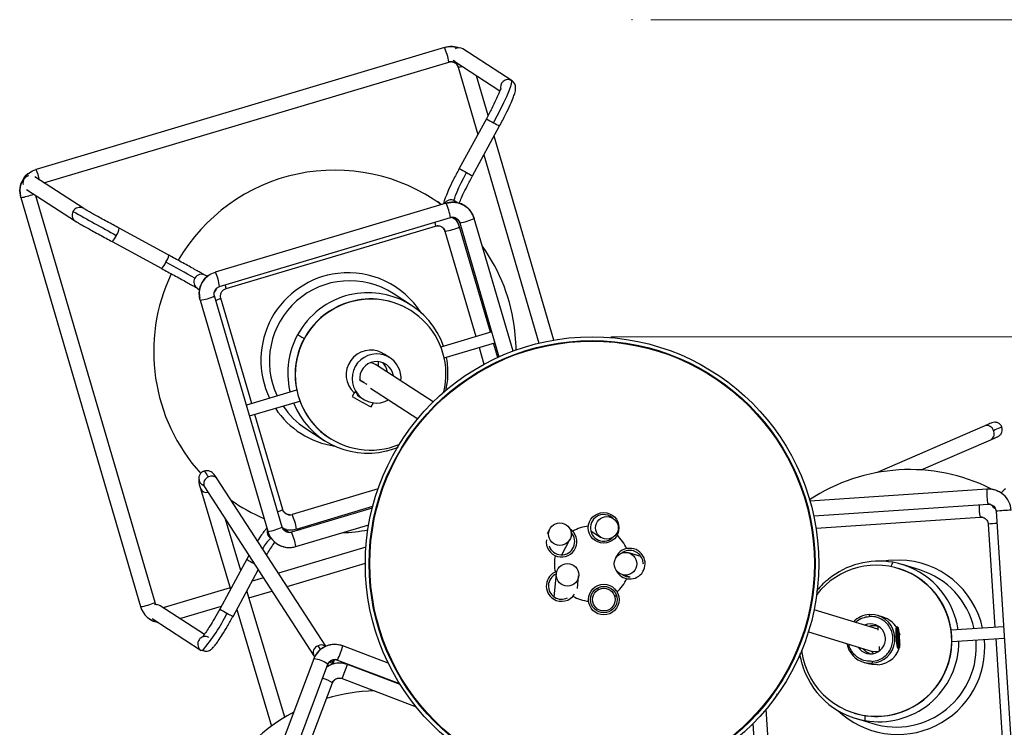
# Model space of a CAD drawing. Header units: millimetres. Extents: x 420 to 892, y 322 to 738.
# Tile 19 of 20: x 631 to 683, y 700 to 738. Entities that reach past the tile are written whole.
import ezdxf

# ---------------------------------------------------------------- set-up
doc = ezdxf.new("R2010")
doc.units = ezdxf.units.MM
doc.header["$PDSIZE"] = -1
doc.styles.add('SLDTEXTSTYLE0', font='TXT', dxfattribs={"width": 0.75})
doc.dimstyles.new('SLDDIMSTYLE1', dxfattribs={"dimtxt": 3.5, "dimasz": 3.556, "dimexe": 0, "dimexo": 0.0625, "dimgap": 0.875, "dimtad": 1, "dimdec": 0, "dimlfac": 5, "dimrnd": 1e-09, "dimzin": 12, "dimdsep": 46, "dimtxsty": 'SLDTEXTSTYLE0', "dimblk1": 'CLOSED', "dimblk2": 'CLOSED', "dimsah": 1, "dimcen": 0.09, "dimadec": 0, "dimazin": 3, "dimtfac": 1, "dimtofl": 0, "dimtmove": 0, "dimatfit": 3, "dimldrblk": 'CLOSED', "dimfxl": 0, "dimfrac": 2, "dimtolj": 1, "dimtzin": 12, "dimarcsym": 0})
doc.dimstyles.new('SLDDIMSTYLE2', dxfattribs={"dimtxt": 3.5, "dimasz": 3.556, "dimexe": 0, "dimexo": 0.0625, "dimgap": 0.875, "dimtad": 1, "dimdec": 0, "dimlfac": 5, "dimrnd": 1e-09, "dimzin": 12, "dimdsep": 46, "dimtxsty": 'SLDTEXTSTYLE0', "dimblk1": 'CLOSED', "dimblk2": 'CLOSED', "dimsah": 1, "dimcen": 0.09, "dimadec": 0, "dimazin": 3, "dimtfac": 1, "dimtdec": 0, "dimtmove": 0, "dimatfit": 0, "dimldrblk": 'CLOSED', "dimfxl": 0, "dimfrac": 2, "dimtolj": 1, "dimtzin": 12, "dimarcsym": 0})

# ---------------------------------------------------------------- blocks, each defined once
blk = doc.blocks.new('_Closed')
at = {"color": 0, "linetype": 'ByBlock', "lineweight": -2}
for p, q in [((-1, 0.166667), (0, 0)), ((-1, 0.166667), (-1, -0.166667)), ((0, 0), (-1, -0.166667)), ((0, 0), (-1, 0))]:
    blk.add_line(p, q, dxfattribs=at)
blk = doc.blocks.new('_D_1')
at = {"color": 7, "linetype": 'Continuous', "lineweight": 0}
for p, q in [((664.474, 737.664), (710.182, 737.664)), ((709.182, 737.664), (709.182, 661.895)), ((661.914, 661.895), (710.182, 661.895))]:
    blk.add_line(p, q, dxfattribs=at)
at = {"color": 7, "linetype": 'Continuous', "lineweight": 18, "xscale": 3.556, "yscale": 3.556}
for p, rotation in [((709.182, 737.664), 90.0000000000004), ((709.182, 661.895), 270.0000000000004)]:
    blk.add_blockref('_Closed', p, dxfattribs=dict(at, rotation=rotation))
at = {"color": 7, "linetype": 'Continuous', "lineweight": 18, "insert": (704.67, 697.436), "char_height": 3.5, "attachment_point": 1, "rotation": 90, "style": 'SLDTEXTSTYLE0'}
blk.add_mtext('379', dxfattribs=at)
blk = doc.blocks.new('_D_2')
at = {"color": 7, "linetype": 'Continuous', "lineweight": 0}
for p, q in [((703.142, 720.896), (703.142, 727.246)), ((662.369, 720.896), (704.142, 720.896)), ((703.142, 720.896), (703.142, 696.896)), ((662.369, 696.896), (704.142, 696.896)), ((703.142, 696.896), (703.142, 690.546))]:
    blk.add_line(p, q, dxfattribs=at)
at = {"color": 7, "linetype": 'Continuous', "lineweight": 18, "xscale": 3.556, "yscale": 3.556}
for p, rotation in [((703.142, 720.896, 111.958), 270.0000000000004), ((703.142, 696.896, 111.958), 90.0000000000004)]:
    blk.add_blockref('_Closed', p, dxfattribs=dict(at, rotation=rotation))
at = {"color": 7, "linetype": 'Continuous', "lineweight": 18, "char_height": 3.5, "attachment_point": 1, "rotation": 90, "style": 'SLDTEXTSTYLE0'}
for s, insert in [('120', (698.577, 706.785)), ('%%c', (698.63, 701.507))]:
    blk.add_mtext(s, dxfattribs=dict(at, insert=insert))

msp = doc.modelspace()

# ---------------------------------------------------------------- linework, layer by layer
at = {"color": 7, "linetype": 'Continuous', "lineweight": 25}
for p, q in [((653.558, 736.195), (631.939, 729.749)), ((653.558, 736.195), (653.56, 736.194)), ((657.135, 734.434), (654.536, 736.117)), ((632.357, 729.039), (653.787, 735.428)), ((653.789, 735.433), (653.787, 735.428)), ((654.101, 735.446), (654.025, 735.51)), ((654.101, 735.446), (656.482, 733.904)), ((654.278, 735.162), (655.322, 731.599)), ((655.862, 732.599), (655.245, 734.705)), ((657.18, 734.4), (657.135, 734.434)), ((655.772, 732.428), (654.338, 729.793)), ((655.041, 729.41), (656.475, 732.045)), ((659.341, 720.724), (656.182, 731.507)), ((655.64, 730.511), (658.555, 720.562)), ((631.939, 729.749), (631.937, 729.744)), ((634.463, 727.674), (631.875, 729.35)), ((631.441, 728.679), (634.028, 727.003)), ((631.129, 728.259), (637.469, 706.631)), ((638.237, 706.856), (631.933, 728.36)), ((654.246, 727.99), (654.114, 728.075)), ((653.643, 727.965), (641.428, 724.323)), ((653.643, 727.965), (653.645, 727.964)), ((641.657, 723.556), (653.871, 727.198)), ((653.873, 727.203), (653.871, 727.198)), ((653.971, 727.215), (654.085, 727.141)), ((654.363, 726.931), (656.442, 719.838)), ((655.13, 727.156), (655.129, 727.158)), ((657.186, 720.144), (655.13, 727.156)), ((638.972, 725.209), (636.348, 726.635)), ((641.996, 723.444), (653.09, 726.752)), ((653.092, 726.757), (653.09, 726.752)), ((653.582, 726.487), (653.582, 726.485)), ((653.582, 726.485), (655.217, 720.906)), ((654.346, 726.705), (654.349, 726.71)), ((655.984, 721.134), (654.349, 726.71)), ((635.966, 725.932), (638.59, 724.506)), ((640.998, 724.082), (640.91, 724.138)), ((641.428, 724.323), (641.426, 724.318)), ((640.475, 723.467), (640.598, 723.387)), ((641.655, 723.557), (641.657, 723.556)), ((641.994, 723.445), (641.996, 723.444)), ((640.618, 722.833), (644.2, 710.611)), ((644.968, 710.836), (641.386, 723.058)), ((641.722, 722.941), (641.725, 722.946)), ((643.359, 717.37), (641.725, 722.946)), ((651.813, 722.556), (650.839, 723.187)), ((651.824, 722.251), (651.807, 722.262)), ((656.055, 721.156), (653.366, 720.354)), ((653.54, 719.78), (656.224, 720.58)), ((655.386, 720.33), (655.646, 719.444)), ((656.373, 719.807), (656.152, 720.558)), ((650.27, 720.036), (650.356, 719.985)), ((650.673, 719.78), (650.356, 719.985)), ((652.964, 717.462), (649.91, 719.44)), ((649.294, 718.478), (649.073, 718.598)), ((645.729, 718.077), (643.077, 717.286)), ((649.457, 718.373), (649.075, 718.58)), ((649.64, 718.185), (652.14, 716.566)), ((645.363, 718.072), (645.385, 717.974)), ((648.811, 717.993), (648.672, 717.738)), ((648.942, 717.803), (649.123, 717.686)), ((649.215, 717.626), (649.259, 717.598)), ((643.246, 716.71), (645.895, 717.5)), ((649.682, 717.188), (649.798, 717.401)), ((645.002, 711.766), (643.528, 716.794)), ((646.218, 716.053), (647.192, 715.422)), ((682.154, 716.189), (676.463, 713.719)), ((682.222, 716.219), (682.154, 716.189)), ((647.458, 715.547), (647.474, 715.537)), ((682.472, 715.456), (682.541, 715.485)), ((678.789, 713.857), (682.472, 715.456)), ((647.275, 704.53), (641.528, 713.395)), ((640.642, 712.877), (642.236, 707.551)), ((640.857, 712.96), (646.647, 704.028)), ((650.04, 712.855), (645.493, 711.499)), ((682.272, 712.841), (672.901, 712.213)), ((682.272, 712.841), (682.267, 712.835)), ((649.736, 711.844), (645.459, 710.569)), ((645.722, 710.732), (649.76, 711.936)), ((673.099, 711.425), (682.325, 712.043)), ((682.325, 712.043), (682.326, 712.043)), ((682.33, 712.049), (682.469, 712.026)), ((662.483, 711.296), (662.277, 711.429)), ((673.22, 710.777), (681.914, 711.359)), ((681.914, 711.359), (681.915, 711.359)), ((681.918, 711.365), (682.058, 711.342)), ((682.747, 711.671), (682.751, 711.673)), ((682.747, 711.671), (683.575, 698.903)), ((642.775, 708.541), (641.963, 711.253)), ((645.189, 710.663), (644.992, 710.79)), ((645.688, 709.802), (649.546, 710.953)), ((682.336, 710.988), (682.339, 710.99)), ((682.336, 710.988), (682.689, 705.535)), ((644.202, 710.609), (644.2, 710.611)), ((645.72, 710.733), (645.722, 710.732)), ((659.137, 710.743), (658.997, 710.482)), ((661.3, 710.633), (661.83, 710.289)), ((649.401, 709.771), (644.772, 708.391)), ((645.686, 709.803), (645.655, 709.794)), ((645.686, 709.803), (645.688, 709.802)), ((659.76, 709.365), (660.194, 710.176)), ((643.209, 709.331), (643.096, 709.13)), ((663.956, 709.274), (663.313, 709.471)), ((643.096, 709.13), (641.662, 706.495)), ((645.226, 707.691), (649.369, 708.927)), ((678.71, 708.569), (677.794, 708.85)), ((642.365, 706.113), (643.702, 708.571)), ((659.461, 708.37), (659.345, 707.154)), ((660.591, 707.582), (660.655, 708.256)), ((662.961, 708.324), (663.361, 708.201)), ((677.599, 708.648), (677.584, 708.653)), ((643.973, 708.153), (643.378, 707.975)), ((642.213, 707.628), (638.728, 706.589)), ((645.099, 700.776), (643.098, 707.461)), ((643.209, 707.09), (644.427, 707.453)), ((661.618, 707.593), (661.739, 707.545)), ((662.545, 707.227), (662.667, 707.179)), ((637.471, 706.629), (637.469, 706.631)), ((640.85, 705.158), (638.514, 706.671)), ((639.551, 705.999), (641.749, 706.655)), ((638.656, 706.579), (638.731, 706.589)), ((642.56, 706.471), (644.404, 700.31)), ((676.496, 705.43), (673.12, 706.465)), ((676.782, 706.064), (676.492, 706.153)), ((638.079, 706), (640.678, 704.316)), ((638.218, 705.842), (638.384, 705.802)), ((676.484, 705.616), (676.499, 705.38)), ((683.143, 705.566), (680.377, 705.381)), ((672.818, 705.303), (676.204, 704.265)), ((677.452, 705.177), (677.441, 705.177)), ((677.544, 705.539), (677.484, 705.535)), ((677.545, 705.539), (677.542, 705.539)), ((677.572, 705.347), (677.584, 705.343)), ((677.618, 704.641), (677.572, 705.347)), ((677.572, 705.342), (677.584, 705.343)), ((677.584, 705.343), (677.629, 704.637)), ((677.59, 705.332), (677.655, 705.134)), ((641.119, 705.009), (641.125, 705.013)), ((648.182, 704.553), (648.18, 704.55)), ((650.58, 703.642), (648.182, 704.553)), ((677.468, 704.788), (677.478, 704.788)), ((677.629, 704.637), (677.618, 704.641)), ((680.415, 704.782), (683.182, 704.967)), ((682.728, 704.937), (683.086, 699.417)), ((640.633, 704.35), (640.76, 704.314)), ((640.633, 704.35), (640.678, 704.316)), ((646.646, 704.03), (646.695, 703.961)), ((672.431, 704.247), (672.464, 704.249)), ((676.555, 704.515), (676.57, 704.285)), ((677.558, 704.438), (677.557, 704.438)), ((677.558, 704.438), (677.617, 704.442)), ((646.638, 703.861), (642.154, 691.979)), ((642.903, 691.696), (647.386, 703.579)), ((647.348, 703.46), (647.461, 703.524)), ((647.384, 703.589), (647.43, 703.662)), ((647.632, 703.639), (647.689, 703.711)), ((647.69, 703.712), (647.753, 703.829)), ((647.898, 703.807), (647.898, 703.805)), ((647.898, 703.805), (651.178, 702.56)), ((648.419, 703.57), (648.417, 703.567)), ((651.209, 702.511), (648.419, 703.57)), ((675.736, 703.686), (676.026, 703.598)), ((643.56, 691.828), (647.623, 702.596)), ((647.62, 702.607), (647.667, 702.679)), ((648.135, 702.825), (648.135, 702.822)), ((648.135, 702.822), (652.05, 701.336)), ((650.953, 702.645), (650.907, 702.625)), ((670.75, 698.589), (670.581, 701.206)), ((675.239, 701.004), (675.255, 701)), ((670.045, 697.995), (669.887, 700.444)), ((675.303, 700.723), (676.219, 700.443))]:
    msp.add_line(p, q, dxfattribs=at)
at = {"color": 8, "linetype": 'Continuous', "lineweight": 25}
for p, q in [((654.281, 735.167), (654.279, 735.16)), ((657.135, 734.434), (657.108, 734.45)), ((631.941, 729.749), (631.939, 729.749)), ((631.132, 728.265), (631.13, 728.258)), ((654.088, 728.091), (654.114, 728.075)), ((654.365, 726.936), (654.364, 726.93)), ((653.422, 726.703), (653.396, 726.719)), ((653.582, 726.485), (653.583, 726.484)), ((641.43, 724.322), (641.428, 724.323)), ((640.621, 722.839), (640.619, 722.832)), ((640.871, 713.791), (640.791, 713.771)), ((682.324, 712.043), (682.325, 712.043)), ((645.495, 711.498), (645.491, 711.494)), ((681.913, 711.359), (681.914, 711.359)), ((645.202, 710.7), (645.073, 710.749)), ((645.462, 710.569), (645.457, 710.564)), ((638.731, 706.589), (638.726, 706.584)), ((647.02, 704.352), (646.865, 704.563)), ((677.616, 704.442), (677.617, 704.442)), ((647.453, 703.52), (647.358, 703.504)), ((647.898, 703.805), (647.9, 703.807)), ((648.135, 702.822), (648.137, 702.825)), ((671.111, 702.262), (671.136, 702.249))]:
    msp.add_line(p, q, dxfattribs=at)
at = {"color": 7, "linetype": 'Continuous', "lineweight": 25, "flags": 128}
for points in [[(656.156, 732.215), (656.352, 732.583), (656.537, 732.944), (656.704, 733.286), (656.848, 733.6), (656.965, 733.875), (657.052, 734.104), (657.106, 734.279), (657.125, 734.396), (657.108, 734.45)], [(654.088, 728.091), (654.077, 728.134), (654.096, 728.23), (654.144, 728.374), (654.22, 728.562), (654.319, 728.785), (654.44, 729.036), (654.576, 729.304), (654.722, 729.58)], [(641.385, 723.263), (641.449, 723.35), (641.486, 723.446)], [(657.35, 720.203), (657.346, 720.391), (657.287, 721.214)], [(649.657, 719.531), (649.775, 719.505), (649.91, 719.44)], [(650.043, 719.585), (650.055, 719.397), (650.054, 719.347)], [(649.099, 718.584), (649.073, 718.622), (649.071, 718.627)], [(682.519, 712), (682.603, 711.897), (682.685, 711.841)], [(645.748, 710.74), (645.775, 710.734), (645.917, 710.705)], [(664.013, 709.162), (664.063, 708.937), (664.064, 708.886)], [(676.489, 706.154), (676.34, 706.19), (676.031, 706.207)], [(675.674, 704.427), (675.685, 704.412), (675.855, 704.251)], [(675.855, 704.251), (676.066, 704.15), (676.137, 704.133)], [(676.262, 704.148), (676.143, 704.272), (676.131, 704.287)], [(676.532, 704.258), (676.342, 704.24), (676.204, 704.265)], [(647.44, 703.676), (647.421, 703.648), (647.386, 703.578)], [(676.487, 703.544), (676.178, 703.561), (676.026, 703.598)], [(647.676, 702.693), (647.657, 702.665), (647.623, 702.595)]]:
    msp.add_lwpolyline(points, dxfattribs=at)
at = {"color": 8, "linetype": 'Continuous', "lineweight": 25, "flags": 128}
for points in [[(653.227, 726.768), (653.165, 726.767), (653.088, 726.753)], [(682.469, 712.026), (682.403, 712.04), (682.324, 712.043)], [(682.058, 711.342), (681.991, 711.357), (681.913, 711.359)], [(677.637, 709.093), (677.059, 709.067), (676.786, 709.029)], [(638.77, 706.505), (638.751, 706.551), (638.731, 706.589)], [(680.742, 705.405), (680.686, 705.716), (680.646, 705.878)], [(647.69, 703.712), (647.629, 703.628), (647.549, 703.563)], [(675.769, 703.677), (675.888, 703.65), (676.197, 703.633)]]:
    msp.add_lwpolyline(points, dxfattribs=at)
at = {"color": 7, "linetype": 'Continuous', "lineweight": 25}
for centre, radius in [((661.369, 708.896), 12), ((661.369, 708.896), 11.8), ((661.369, 708.901), 11.766), ((661.98, 710.795), 0.811), ((662.154, 710.794), 0.599), ((659.666, 710.463), 0.599), ((663.138, 708.896), 0.599), ((660.062, 708.315), 0.597), ((661.99, 707), 0.811), ((661.99, 707), 0.7), ((661.99, 707), 0.6)]:
    msp.add_circle(centre, radius, dxfattribs=at)
at = {"color": 8, "linetype": 'Continuous', "lineweight": 25}
for centre, radius, start, end in [((650.914, 734.984), 2.909, 8.8687, 24.5753), ((654.246, 735.973), 0.814, 272.3447, 287.2294), ((656.919, 734.097), 0.4, 61.742, 198.1973), ((662.585, 744.296), 13.685, 240.1425, 241.9789), ((661.457, 741.767), 10.924, 240.9697, 242.8655), ((629.143, 728.496), 3.066, 12.9851, 24.1053), ((660.001, 739.582), 11.309, 239.9534, 242.1756), ((660.072, 739.222), 11.026, 240.9762, 242.8543), ((630.704, 731.222), 2.994, 278.1875, 291.6877), ((653.898, 727.739), 0.399, 61.6287, 150.2873), ((634.246, 727.337), 0.399, 151.315, 237.1899), ((634.247, 727.339), 0.399, 57.1875, 151.6048), ((650.999, 726.754), 2.909, 8.8687, 24.5753), ((652.244, 726.689), 0.851, 4.5538, 18.1237), ((654.108, 729.205), 2.289, 276.4173, 296.5212), ((635.606, 726.73), 0.748, 321.2568, 352.662), ((653.278, 728.964), 2.499, 277.0031, 295.3048), ((635.227, 726.673), 1.047, 314.93, 336.896), ((638.057, 725.379), 0.931, 324.3923, 349.5191), ((637.837, 725.256), 1.062, 315.1426, 336.7839), ((640.693, 723.801), 0.399, 151.3154, 236.9533), ((640.694, 723.803), 0.399, 57.1757, 151.6304), ((639.006, 723.189), 2.676, 7.8844, 25.0548), ((648.468, 719.659), 4.626, 96.8692, 205.7304), ((648.462, 719.708), 4.577, 32.546, 96.86), ((641.38, 723.435), 0.616, 0.8612, 20.0654), ((641.112, 724.119), 1.326, 284.7824, 297.357), ((649.53, 718.972), 4.262, 103.4639, 151.4699), ((649.525, 718.971), 4.258, 151.4239, 192.1972), ((648.419, 719.642), 4.574, 213.5248, 261.6018), ((682.257, 715.838), 0.367, 17.8345, 106.4211), ((682.286, 715.772), 0.367, 300.5096, 29.0961), ((641.199, 713.132), 0.383, 109.0115, 206.6841), ((641.244, 713.184), 0.354, 36.6597, 118.6274), ((640.967, 713.02), 0.355, 203.802, 282.2962), ((684.694, 712.612), 2.437, 174.7554, 193.5099), ((684.322, 711.932), 2.476, 178.1759, 193.3688), ((644.486, 712.656), 1.029, 283.5956, 300.0903), ((643.071, 710.365), 2.676, 7.8844, 25.0548), ((683.557, 705.293), 6.43, 90.113, 97.2011), ((643.946, 712.884), 2.289, 276.4173, 296.5212), ((683.047, 705.413), 5.621, 92.636, 97.2361), ((644.565, 710.589), 0.398, 165.9847, 236.9761), ((643.037, 709.435), 2.676, 7.8844, 25.0548), ((645.397, 708.973), 1.633, 129.0205, 153.9321), ((650.014, 721.191), 13.904, 240.1607, 241.9682), ((677.553, 704.5), 4.594, 12.4678, 88.9562), ((637.215, 708.904), 2.289, 276.419, 296.5235), ((633.954, 710.165), 8.975, 319.3103, 334.3704), ((647.276, 716.196), 11.208, 239.9415, 242.1838), ((647.347, 715.834), 10.924, 240.9697, 242.8655), ((676.11, 704.921), 1.29, 273.8739, 72.9305), ((640.896, 704.651), 0.4, 61.6936, 228.7282), ((680.663, 705.199), 3.14, 173.7905, 193.9537), ((646.982, 704.203), 0.378, 108.0653, 207.2939), ((647.034, 704.226), 0.378, 52.4991, 116.7178), ((638.276, 707.876), 10.449, 337.0825, 341.4533), ((677.543, 704.477), 4.607, 226.4265, 5.222), ((676.525, 704.794), 4.261, 309.303, 0.1723), ((647.757, 703.436), 0.398, 69.0099, 142.9103), ((638.513, 706.894), 10.449, 337.0825, 341.4533), ((646.801, 701.525), 1.35, 52.5024, 76.8899), ((647.994, 702.453), 0.398, 69.0099, 142.9103)]:
    msp.add_arc(centre, radius, start, end, dxfattribs=at)
at = {"color": 7, "linetype": 'Continuous', "lineweight": 25}
for centre, radius, start, end in [((654.32, 735.783), 0.398, 57.119, 120.8837), ((647.758, 720.119), 9.592, 54.0921, 149.8154), ((631.649, 729.02), 0.401, 102.5073, 190.0581), ((686.803, 820.654), 107.105, 240.39769, 241.79951), ((654.301, 727.474), 0.397, 237.076, 265.7974), ((653.202, 726.372), 0.397, 16.3095, 56.38), ((647.758, 720.119), 9.592, 6.5593, 35.6164), ((603.825, 659.652), 73.982, 60.42212, 61.77508), ((647.758, 720.119), 9.592, 154.6126, 222.2567), ((648.543, 719.608), 4.252, 57.3225, 205.5753), ((640.385, 725.013), 2.194, 276.1176, 297.0875), ((649.649, 718.927), 3.972, 57.0907, 106.6517), ((649.663, 718.914), 3.974, 346.3866, 106.6167), ((649.521, 719.017), 4.216, 19.0823, 103.483), ((649.647, 718.897), 4.001, 106.4935, 236.8397), ((649.646, 718.894), 3.988, 106.2926, 292.3138), ((649.654, 718.891), 1.301, 61.6916, 227.594), ((649.966, 718.692), 1.297, 61.3984, 299.405), ((649.968, 718.695), 1.293, 354.381, 61.4138), ((649.966, 718.69), 0.898, 8.9425, 187.0451), ((649.651, 718.899), 0.895, 8.7286, 44.8231), ((660.797, 738.82), 24.32, 240.0941, 242.8037), ((648.508, 719.589), 4.213, 213.9322, 237.0648), ((649.485, 718.96), 4.216, 201.6874, 283.4822), ((678.189, 704.284), 9.592, 63.4631, 123.5833), ((682.352, 711.648), 1.195, 3.6201, 93.7832), ((647.758, 720.119), 9.592, 235.081, 246.931), ((661.98, 710.795), 0.7, 93.8932, 310.7252), ((661.98, 710.795), 0.7, 49.2147, 93.8932), ((661.369, 708.901), 1.995, 95.2555, 121.1104), ((645.344, 710.943), 1.19, 196.299, 263.3153), ((644.973, 710.33), 0.396, 35.0938, 82.4729), ((647.758, 720.119), 9.592, 272.3046, 280.4791), ((659.752, 710.065), 0.811, 172.8512, 57.5249), ((659.752, 710.065), 0.7, 199.1664, 43.7731), ((661.369, 708.901), 1.995, 23.1299, 48.9411), ((661.369, 708.901), 1.995, 167.4039, 193.1438), ((663.364, 708.901), 0.811, 21.8932, 163.5892), ((663.364, 708.901), 0.7, 21.8932, 125.9588), ((663.364, 708.901), 0.811, 198.8511, 21.8932), ((676.413, 704.824), 3.993, 273.6916, 142.1969), ((676.557, 704.799), 4.236, 80.1408, 129.3224), ((676.553, 704.804), 4.232, 14.7035, 80.0746), ((659.757, 707.72), 0.811, 109.7832, 237.8932), ((659.757, 707.72), 0.7, 115.2054, 237.8932), ((663.364, 708.901), 0.7, 236.163, 271.7097), ((676.415, 704.826), 4.001, 273.8775, 72.7871), ((677.467, 704.522), 4.234, 12.8285, 72.9268), ((661.369, 708.901), 1.995, 311.1998, 336.8701), ((659.757, 707.72), 0.811, 237.8932, 327.2192), ((661.369, 708.901), 1.995, 239.369, 264.9959), ((638.613, 706.963), 1.19, 196.3005, 259.6427), ((638.298, 706.338), 0.397, 57.0842, 102.898), ((659.757, 707.72), 0.7, 237.8932, 295.7088), ((676.117, 704.922), 1.287, 93.8534, 135.34), ((676.107, 704.922), 0.789, 212.4587, 113.4599), ((676.28, 704.873), 0.746, 72.9696, 109.9289), ((676.406, 704.837), 1.284, 32.0652, 72.9466), ((680.46, 705.177), 2.996, 173.1341, 194.2848), ((647.752, 703.437), 1.192, 68.9694, 159.1253), ((676.114, 704.915), 1.286, 190.5595, 254.4247), ((677.455, 704.507), 4.248, 253.0871, 4.8652), ((676.399, 704.832), 1.291, 273.9065, 352.2192), ((676.407, 704.813), 3.983, 187.2986, 273.7858), ((646.561, 702.532), 1.332, 51.7398, 86.6791), ((647.436, 704.077), 0.397, 272.0706, 320.864), ((647.989, 702.444), 1.202, 69.1601, 112.3504), ((676.545, 704.769), 4.232, 194.6991, 260.0746), ((650.085, 692.582), 9.592, 91.3967, 106.8248), ((676.541, 704.774), 4.236, 260.1408, 309.3118), ((650.085, 692.582), 9.592, 118.0381, 192.9027), ((676.42, 704.801), 3.976, 252.9608, 273.8338)]:
    msp.add_arc(centre, radius, start, end, dxfattribs=at)
at = {"color": 8, "linetype": 'Continuous', "lineweight": 25}
for points, knots in [([(653.56, 736.194), (653.732, 736.235), (653.956, 736.289), (654.159, 736.199), (654.206, 736.178)], [0, 0, 0, 0, 0.766576, 1, 1, 1, 1]), ([(654.279, 735.16), (654.258, 735.214), (654.219, 735.31), (654.132, 735.362), (654.093, 735.385)], [0, 0, 0, 0, 0.561558, 1, 1, 1, 1]), ([(653.645, 727.964), (653.815, 727.995), (654.166, 728.058), (654.484, 727.895), (654.648, 727.811)], [0, 0, 0, 0, 0.484511, 1, 1, 1, 1]), ([(654.364, 726.93), (654.342, 726.983), (654.304, 727.079), (654.216, 727.132), (654.178, 727.154)], [0, 0, 0, 0, 0.561628, 1, 1, 1, 1]), ([(645.786, 721.008), (645.811, 720.993), (645.863, 720.962), (646.059, 720.854), (646.159, 720.799)], [0, 0, 0, 0, 0.48996, 1, 1, 1, 1]), ([(640.608, 713.595), (640.602, 713.586), (640.561, 713.531), (640.547, 713.402), (640.583, 713.243), (640.668, 713.115), (640.754, 713.074), (640.791, 713.055)], [0, 0, 0, 0, 0.050905, 0.319332, 0.564681, 0.81003, 1, 1, 1, 1]), ([(645.075, 711.63), (645.077, 711.626), (645.094, 711.593), (645.129, 711.576), (645.161, 711.561)], [0, 0, 0, 0, 0.104983, 1, 1, 1, 1]), ([(645.041, 710.7), (645.043, 710.696), (645.06, 710.663), (645.096, 710.646), (645.127, 710.631)], [0, 0, 0, 0, 0.104983, 1, 1, 1, 1]), ([(677.282, 708.973), (677.269, 708.963), (677.247, 708.948), (677.206, 708.795), (677.19, 708.734)], [0, 0, 0, 0, 0.604594, 1, 1, 1, 1]), ([(675.307, 705.795), (675.316, 705.805), (675.421, 705.919), (675.669, 706.052), (675.919, 706.092), (676.029, 706.109)], [0, 0, 0, 0, 0.050332, 0.580704, 1, 1, 1, 1]), ([(676.183, 703.735), (676.071, 703.737), (675.816, 703.741), (675.499, 703.881), (675.253, 704.08), (675.089, 704.293), (674.986, 704.489), (674.965, 704.615), (674.96, 704.646)], [0, 0, 0, 0, 0.202428, 0.458482, 0.608326, 0.770855, 0.943096, 1, 1, 1, 1]), ([(675.812, 700.892), (675.81, 700.873), (675.797, 700.759), (675.797, 700.645), (675.809, 700.615), (675.816, 700.601)], [0, 0, 0, 0, 0.089484, 0.562474, 1, 1, 1, 1])]:
    msp.add_open_spline(points, degree=3, knots=knots, dxfattribs=at)
at = {"color": 7, "linetype": 'Continuous', "lineweight": 25}
for points, knots in [([(654.21, 736.196), (654.156, 736.211), (654.02, 736.249), (653.806, 736.249), (653.656, 736.213), (653.589, 736.197)], [0, 0, 0, 0, 0.265746, 0.672106, 1, 1, 1, 1]), ([(654.307, 736.173), (654.307, 736.173), (654.277, 736.188), (654.244, 736.192), (654.21, 736.196)], [0, 0, 0, 0, 0.0008, 1, 1, 1, 1]), ([(654.093, 735.385), (654.08, 735.395), (654.03, 735.436), (653.916, 735.453), (653.827, 735.437), (653.784, 735.429)], [0, 0, 0, 0, 0.156463, 0.594663, 1, 1, 1, 1]), ([(653.789, 735.433), (653.815, 735.438), (653.869, 735.449), (653.953, 735.445), (654.038, 735.425), (654.089, 735.396), (654.115, 735.381)], [0, 0, 0, 0, 0.236398, 0.484567, 0.740746, 1, 1, 1, 1]), ([(654.115, 735.381), (654.152, 735.351), (654.226, 735.293), (654.263, 735.208), (654.281, 735.167)], [0, 0, 0, 0, 0.5147021, 1, 1, 1, 1]), ([(656.475, 732.045), (656.585, 732.252), (656.794, 732.645), (657.034, 733.152), (657.187, 733.51), (657.267, 733.738), (657.309, 733.886), (657.33, 734.045), (657.312, 734.241), (657.227, 734.343), (657.18, 734.4)], [0, 0, 0, 0, 0.204057, 0.388653, 0.540739, 0.654539, 0.729282, 0.794187, 0.884812, 1, 1, 1, 1]), ([(656.52, 733.986), (656.517, 733.985), (656.509, 733.984), (656.48, 733.894), (656.41, 733.722), (656.274, 733.411), (656.058, 732.965), (655.871, 732.612), (655.772, 732.428)], [0, 0, 0, 0, 0.050756, 0.1548, 0.305048, 0.501715, 0.738395, 1, 1, 1, 1]), ([(631.13, 728.258), (631.103, 728.427), (631.046, 728.778), (631.243, 729.256), (631.564, 729.595), (631.819, 729.699), (631.941, 729.749)], [0, 0, 0, 0, 0.270261, 0.56243, 0.789737, 1, 1, 1, 1]), ([(631.563, 729.55), (631.556, 729.547), (631.477, 729.507), (631.364, 729.371), (631.221, 729.176), (631.129, 728.948), (631.068, 728.672), (631.103, 728.476), (631.123, 728.36)], [0, 0, 0, 0, 0.0182106, 0.1966845, 0.3789534, 0.5612298, 0.7397255, 1, 1, 1, 1]), ([(654.338, 729.792), (654.229, 729.586), (654.019, 729.193), (653.779, 728.686), (653.626, 728.328), (653.548, 728.098), (653.511, 727.987), (653.504, 727.929), (653.503, 727.923)], [0, 0, 0, 0, 0.276349, 0.526343, 0.732309, 0.886425, 0.987647, 1, 1, 1, 1]), ([(654.34, 727.955), (654.358, 728.003), (654.405, 728.122), (654.54, 728.428), (654.755, 728.873), (654.943, 729.225), (655.041, 729.41)], [0, 0, 0, 0, 0.159385, 0.397274, 0.683561, 1, 1, 1, 1]), ([(653.355, 727.879), (653.334, 727.914), (653.283, 727.998), (653.183, 728.065), (653.114, 728.073), (653.103, 728.074)], [0, 0, 0, 0, 0.371802, 0.896867, 1, 1, 1, 1]), ([(654.295, 727.966), (654.241, 727.981), (654.104, 728.018), (653.89, 728.019), (653.74, 727.982), (653.673, 727.966)], [0, 0, 0, 0, 0.26579, 0.672128, 1, 1, 1, 1]), ([(636.348, 726.635), (636.241, 726.693), (636.021, 726.813), (635.688, 726.995), (635.362, 727.173), (635.065, 727.336), (634.816, 727.474), (634.629, 727.578), (634.506, 727.648), (634.476, 727.666), (634.462, 727.675)], [0, 0, 0, 0, 0.117194, 0.241204, 0.370155, 0.501625, 0.632876, 0.761185, 0.884165, 1, 1, 1, 1]), ([(654.635, 727.822), (654.557, 727.869), (654.449, 727.934), (654.327, 727.959), (654.295, 727.966)], [0, 0, 0, 0, 0.7318, 1, 1, 1, 1]), ([(655.127, 727.151), (655.078, 727.278), (655.002, 727.474), (654.814, 727.69), (654.695, 727.778), (654.635, 727.822)], [0, 0, 0, 0, 0.478656, 0.736095, 1, 1, 1, 1]), ([(654.648, 727.811), (654.651, 727.81), (654.785, 727.759), (654.972, 727.524), (655.078, 727.277), (655.129, 727.158)], [0, 0, 0, 0, 0.010465, 0.524504, 1, 1, 1, 1]), ([(634.029, 727.002), (634.046, 726.992), (634.08, 726.971), (634.212, 726.896), (634.407, 726.787), (634.665, 726.644), (634.969, 726.476), (635.301, 726.295), (635.637, 726.111), (635.859, 725.99), (635.966, 725.932)], [0, 0, 0, 0, 0.117188, 0.24119, 0.370135, 0.5016, 0.632849, 0.761161, 0.88415, 1, 1, 1, 1]), ([(654.178, 727.154), (654.164, 727.165), (654.114, 727.205), (654.001, 727.223), (653.912, 727.206), (653.869, 727.198)], [0, 0, 0, 0, 0.156554, 0.594703, 1, 1, 1, 1]), ([(653.873, 727.203), (653.9, 727.208), (653.953, 727.219), (654.038, 727.214), (654.122, 727.194), (654.174, 727.165), (654.199, 727.151)], [0, 0, 0, 0, 0.236401, 0.48457, 0.740749, 1, 1, 1, 1]), ([(654.346, 726.705), (654.302, 726.836), (654.255, 726.976), (654.16, 727.085), (654.154, 727.092)], [0, 0, 0, 0, 0.937176, 1, 1, 1, 1]), ([(654.199, 727.151), (654.237, 727.121), (654.31, 727.063), (654.348, 726.978), (654.366, 726.937)], [0, 0, 0, 0, 0.514698, 1, 1, 1, 1]), ([(653.092, 726.757), (653.119, 726.762), (653.172, 726.773), (653.257, 726.769), (653.342, 726.748), (653.393, 726.72), (653.418, 726.705)], [0, 0, 0, 0, 0.236401, 0.48457, 0.740749, 1, 1, 1, 1]), ([(653.418, 726.705), (653.456, 726.675), (653.529, 726.617), (653.567, 726.532), (653.585, 726.491)], [0, 0, 0, 0, 0.514698, 1, 1, 1, 1]), ([(640.909, 724.139), (640.892, 724.149), (640.858, 724.17), (640.726, 724.245), (640.531, 724.354), (640.274, 724.497), (639.969, 724.665), (639.638, 724.847), (639.301, 725.031), (639.079, 725.151), (638.972, 725.209)], [0, 0, 0, 0, 0.117188, 0.24119, 0.370135, 0.5016, 0.632849, 0.761161, 0.88415, 1, 1, 1, 1]), ([(638.59, 724.506), (638.697, 724.448), (638.917, 724.329), (639.251, 724.147), (639.576, 723.968), (639.873, 723.805), (640.123, 723.667), (640.309, 723.563), (640.432, 723.493), (640.462, 723.475), (640.477, 723.466)], [0, 0, 0, 0, 0.117194, 0.2412035, 0.3701553, 0.5016251, 0.632876, 0.7611846, 0.8841651, 1, 1, 1, 1]), ([(640.619, 722.832), (640.592, 723), (640.535, 723.352), (640.732, 723.829), (641.052, 724.169), (641.308, 724.272), (641.43, 724.322)], [0, 0, 0, 0, 0.270261, 0.562429, 0.789736, 1, 1, 1, 1]), ([(641.052, 724.124), (641.045, 724.12), (640.966, 724.081), (640.853, 723.945), (640.71, 723.749), (640.618, 723.521), (640.557, 723.246), (640.591, 723.05), (640.612, 722.934)], [0, 0, 0, 0, 0.01821, 0.196684, 0.378953, 0.561229, 0.739725, 1, 1, 1, 1]), ([(641.383, 723.053), (641.373, 723.103), (641.359, 723.182), (641.381, 723.287), (641.413, 723.365), (641.461, 723.434), (641.538, 723.51), (641.611, 723.541), (641.659, 723.561)], [0, 0, 0, 0, 0.2393721, 0.3682529, 0.4998843, 0.6315313, 0.7604579, 1, 1, 1, 1]), ([(641.722, 722.941), (641.712, 722.992), (641.698, 723.07), (641.72, 723.175), (641.752, 723.253), (641.8, 723.322), (641.877, 723.398), (641.95, 723.429), (641.998, 723.449)], [0, 0, 0, 0, 0.239372, 0.368253, 0.499884, 0.631531, 0.760458, 1, 1, 1, 1]), ([(653.633, 718.046), (653.659, 718.174), (653.713, 718.439), (653.747, 718.856), (653.738, 719.291), (653.708, 719.615), (653.666, 719.788), (653.66, 719.815)], [0, 0, 0, 0, 0.219501, 0.455577, 0.70038, 0.95229, 1, 1, 1, 1]), ([(648.818, 717.99), (648.817, 717.992), (648.816, 717.999), (648.855, 717.953), (648.929, 717.868), (649.044, 717.754), (649.148, 717.667), (649.211, 717.63), (649.215, 717.627)], [0, 0, 0, 0, 0.113119, 0.315425, 0.522417, 0.749343, 0.98263, 1, 1, 1, 1]), ([(683.047, 716.141), (683.023, 716.182), (682.975, 716.268), (682.843, 716.358), (682.679, 716.396), (682.572, 716.364), (682.521, 716.349)], [0, 0, 0, 0, 0.226191, 0.468584, 0.746227, 1, 1, 1, 1]), ([(682.839, 715.615), (682.885, 715.642), (682.982, 715.698), (683.066, 715.843), (683.091, 716.001), (683.061, 716.096), (683.047, 716.141)], [0, 0, 0, 0, 0.253773, 0.531416, 0.773809, 1, 1, 1, 1]), ([(650.473, 714.861), (650.487, 714.864), (650.659, 714.896), (650.875, 714.966), (651.068, 715.053), (651.115, 715.074)], [0, 0, 0, 0, 0.0626598, 0.7747203, 1, 1, 1, 1]), ([(640.813, 713.787), (640.772, 713.766), (640.688, 713.724), (640.632, 713.64), (640.604, 713.597)], [0, 0, 0, 0, 0.494952, 1, 1, 1, 1]), ([(641.529, 713.394), (641.462, 713.494), (641.385, 713.611), (641.257, 713.724), (641.154, 713.789), (640.996, 713.835), (640.878, 713.804), (640.813, 713.787)], [0, 0, 0, 0, 0.505237, 0.584611, 0.690393, 0.830751, 1, 1, 1, 1]), ([(640.565, 713.363), (640.56, 713.339), (640.531, 713.196), (640.592, 713.021), (640.643, 712.875)], [0, 0, 0, 0, 0.171832, 1, 1, 1, 1]), ([(640.768, 713.087), (640.771, 713.083), (640.78, 713.072), (640.826, 713.004), (640.856, 712.962)], [0, 0, 0, 0, 0.371436, 1, 1, 1, 1]), ([(682.707, 712.79), (682.633, 712.809), (682.488, 712.846), (682.339, 712.838), (682.267, 712.835)], [0, 0, 0, 0, 0.514377, 1, 1, 1, 1]), ([(683.095, 712.572), (683.076, 712.591), (682.997, 712.673), (682.887, 712.712), (682.804, 712.742)], [0, 0, 0, 0, 0.236917, 1, 1, 1, 1]), ([(683.243, 712.859), (683.153, 712.775), (683.054, 712.684), (683.01, 712.646), (683.006, 712.643)], [0, 0, 0, 0, 0.913953, 1, 1, 1, 1]), ([(682.469, 712.026), (682.507, 712.01), (682.582, 711.979), (682.67, 711.892), (682.731, 711.788), (682.745, 711.711), (682.751, 711.673)], [0, 0, 0, 0, 0.253034, 0.511109, 0.763187, 1, 1, 1, 1]), ([(645.165, 711.546), (645.127, 711.576), (645.054, 711.634), (645.017, 711.719), (644.999, 711.76)], [0, 0, 0, 0, 0.514698, 1, 1, 1, 1]), ([(645.161, 711.561), (645.182, 711.543), (645.24, 711.495), (645.363, 711.474), (645.452, 711.49), (645.495, 711.498)], [0, 0, 0, 0, 0.231933, 0.630925, 1, 1, 1, 1]), ([(645.373, 711.483), (645.358, 711.483), (645.314, 711.484), (645.242, 711.503), (645.191, 711.532), (645.165, 711.546)], [0, 0, 0, 0, 0.206446, 0.600857, 1, 1, 1, 1]), ([(682.058, 711.342), (682.095, 711.327), (682.171, 711.296), (682.259, 711.209), (682.32, 711.104), (682.333, 711.027), (682.34, 710.99)], [0, 0, 0, 0, 0.2530336, 0.5111092, 0.7631874, 1, 1, 1, 1]), ([(644.151, 710.778), (644.147, 710.774), (644.107, 710.735), (644.023, 710.628), (643.869, 710.422), (643.736, 710.216), (643.663, 710.102)], [0, 0, 0, 0, 0.029063, 0.258027, 0.593515, 1, 1, 1, 1]), ([(645.131, 710.616), (645.094, 710.646), (645.02, 710.704), (644.983, 710.789), (644.965, 710.83)], [0, 0, 0, 0, 0.514698, 1, 1, 1, 1]), ([(645.092, 710.726), (645.139, 710.713), (645.268, 710.678), (645.485, 710.679), (645.646, 710.718), (645.724, 710.737)], [0, 0, 0, 0, 0.2250233, 0.6249531, 1, 1, 1, 1]), ([(645.127, 710.631), (645.149, 710.614), (645.206, 710.566), (645.329, 710.544), (645.419, 710.561), (645.462, 710.569)], [0, 0, 0, 0, 0.231933, 0.630925, 1, 1, 1, 1]), ([(645.34, 710.553), (645.324, 710.553), (645.28, 710.554), (645.208, 710.573), (645.157, 710.602), (645.131, 710.616)], [0, 0, 0, 0, 0.206446, 0.600857, 1, 1, 1, 1]), ([(644.146, 709.357), (644.204, 709.455), (644.333, 709.673), (644.482, 709.901), (644.553, 710.003), (644.578, 710.038)], [0, 0, 0, 0, 0.3490486, 0.7725873, 1, 1, 1, 1]), ([(644.695, 709.945), (644.773, 709.896), (644.854, 709.844), (644.946, 709.823), (644.949, 709.822)], [0, 0, 0, 0, 0.963285, 1, 1, 1, 1]), ([(644.949, 709.822), (645.031, 709.798), (645.196, 709.751), (645.451, 709.749), (645.612, 709.788), (645.69, 709.807)], [0, 0, 0, 0, 0.340969, 0.681064, 1, 1, 1, 1]), ([(673.873, 708.071), (673.807, 708.017), (673.618, 707.866), (673.408, 707.651), (673.279, 707.481), (673.244, 707.436)], [0, 0, 0, 0, 0.286163, 0.809504, 1, 1, 1, 1]), ([(638.31, 706.72), (638.306, 706.724), (638.268, 706.758), (638.25, 706.807), (638.234, 706.85)], [0, 0, 0, 0, 0.12401, 1, 1, 1, 1]), ([(640.76, 704.314), (640.814, 704.297), (640.915, 704.265), (641.06, 704.289), (641.165, 704.337), (641.262, 704.409), (641.322, 704.476), (641.44, 704.614), (641.592, 704.823), (641.807, 705.15), (642.075, 705.591), (642.266, 705.935), (642.365, 706.113)], [0, 0, 0, 0, 0.055845, 0.104435, 0.143659, 0.175281, 0.253228, 0.340922, 0.469415, 0.626673, 0.806931, 1, 1, 1, 1]), ([(641.662, 706.495), (641.569, 706.328), (641.391, 706.006), (641.148, 705.605), (640.965, 705.321), (640.848, 705.152), (640.781, 705.064), (640.77, 705.045), (640.765, 705.037)], [0, 0, 0, 0, 0.2408072, 0.4628782, 0.6538214, 0.8073026, 0.9222334, 1, 1, 1, 1]), ([(676.031, 706.207), (676.03, 706.205), (676.028, 706.202), (676.027, 706.176), (676.028, 706.143), (676.029, 706.12), (676.029, 706.109)], [0, 0, 0, 0, 0.270261, 0.562429, 0.789736, 1, 1, 1, 1]), ([(676.183, 703.735), (676.295, 703.752), (676.547, 703.79), (676.844, 703.971), (677.061, 704.201), (677.2, 704.434), (677.285, 704.708), (677.303, 705.002), (677.247, 705.292), (677.127, 705.552), (676.959, 705.764), (676.715, 705.963), (676.397, 706.103), (676.142, 706.107), (676.029, 706.109)], [0, 0, 0, 0, 0.090318, 0.204563, 0.27142, 0.343936, 0.420786, 0.5, 0.579214, 0.656064, 0.72858, 0.795437, 0.909682, 1, 1, 1, 1]), ([(637.964, 705.965), (638.042, 705.915), (638.123, 705.864), (638.215, 705.843), (638.218, 705.842)], [0, 0, 0, 0, 0.9632907, 1, 1, 1, 1]), ([(677.443, 705.182), (677.442, 705.18), (677.439, 705.177), (677.442, 705.145), (677.447, 705.096), (677.453, 705.034), (677.458, 704.966), (677.46, 704.9), (677.462, 704.843), (677.463, 704.801), (677.466, 704.787), (677.468, 704.782), (677.469, 704.783), (677.469, 704.783)], [0, 0, 0, 0, 0.105542, 0.211053, 0.317365, 0.424213, 0.530199, 0.635284, 0.740801, 0.847423, 0.954126, 0.991106, 1, 1, 1, 1]), ([(677.467, 705.514), (677.463, 705.511), (677.455, 705.504), (677.449, 705.436), (677.448, 705.343), (677.449, 705.245), (677.453, 705.128), (677.46, 704.998), (677.47, 704.867), (677.481, 704.747), (677.493, 704.647), (677.507, 704.549), (677.522, 704.474), (677.531, 704.462), (677.535, 704.457)], [0, 0, 0, 0, 0.090318, 0.204563, 0.27142, 0.343936, 0.420786, 0.5, 0.579214, 0.656064, 0.72858, 0.795437, 0.909682, 1, 1, 1, 1]), ([(677.545, 705.539), (677.548, 705.539), (677.554, 705.539), (677.561, 705.534), (677.565, 705.527), (677.566, 705.523), (677.566, 705.521)], [0, 0, 0, 0, 0.270261, 0.562429, 0.789736, 1, 1, 1, 1]), ([(677.635, 704.463), (677.631, 704.469), (677.622, 704.481), (677.606, 704.555), (677.592, 704.653), (677.581, 704.754), (677.569, 704.874), (677.56, 705.004), (677.553, 705.134), (677.548, 705.252), (677.547, 705.349), (677.549, 705.442), (677.555, 705.511), (677.563, 705.518), (677.566, 705.521)], [0, 0, 0, 0, 0.090318, 0.204563, 0.27142, 0.343936, 0.420786, 0.5, 0.579214, 0.656064, 0.72858, 0.795437, 0.909682, 1, 1, 1, 1]), ([(677.635, 704.463), (677.638, 704.466), (677.646, 704.473), (677.652, 704.541), (677.654, 704.634), (677.653, 704.732), (677.649, 704.85), (677.641, 704.979), (677.632, 705.11), (677.621, 705.23), (677.609, 705.331), (677.595, 705.428), (677.58, 705.503), (677.57, 705.515), (677.566, 705.521)], [0, 0, 0, 0, 0.090318, 0.204563, 0.27142, 0.343936, 0.420786, 0.5, 0.579214, 0.656064, 0.72858, 0.795437, 0.909682, 1, 1, 1, 1]), ([(648.182, 704.55), (648.062, 704.584), (647.812, 704.654), (647.43, 704.614), (647.217, 704.492), (647.12, 704.436)], [0, 0, 0, 0, 0.336006, 0.700066, 1, 1, 1, 1]), ([(647.12, 704.436), (647.095, 704.425), (646.949, 704.358), (646.851, 704.225), (646.77, 704.114)], [0, 0, 0, 0, 0.168825, 1, 1, 1, 1]), ([(672.356, 704.154), (672.376, 704.022), (672.399, 703.868), (672.445, 703.719), (672.451, 703.698)], [0, 0, 0, 0, 0.859876, 1, 1, 1, 1]), ([(677.557, 704.438), (677.554, 704.438), (677.548, 704.438), (677.541, 704.443), (677.536, 704.45), (677.536, 704.454), (677.535, 704.457)], [0, 0, 0, 0, 0.2702613, 0.5624294, 0.7897364, 1, 1, 1, 1]), ([(677.635, 704.463), (677.635, 704.46), (677.634, 704.454), (677.629, 704.447), (677.623, 704.443), (677.618, 704.442), (677.616, 704.442)], [0, 0, 0, 0, 0.2702613, 0.5624294, 0.7897364, 1, 1, 1, 1]), ([(648.419, 703.567), (648.299, 703.601), (648.049, 703.671), (647.667, 703.632), (647.453, 703.509), (647.357, 703.453)], [0, 0, 0, 0, 0.336006, 0.700066, 1, 1, 1, 1]), ([(647.43, 703.662), (647.458, 703.695), (647.515, 703.763), (647.638, 703.821), (647.772, 703.84), (647.857, 703.818), (647.898, 703.808)], [0, 0, 0, 0, 0.2484644, 0.5066595, 0.76115, 1, 1, 1, 1]), ([(676.183, 703.735), (676.184, 703.721), (676.187, 703.691), (676.191, 703.657), (676.195, 703.637), (676.197, 703.634), (676.197, 703.633)], [0, 0, 0, 0, 0.270261, 0.562429, 0.789736, 1, 1, 1, 1]), ([(647.667, 702.679), (647.695, 702.713), (647.752, 702.78), (647.875, 702.839), (648.009, 702.858), (648.094, 702.836), (648.135, 702.825)], [0, 0, 0, 0, 0.248464, 0.50666, 0.76115, 1, 1, 1, 1]), ([(671.125, 701.897), (671.141, 701.928), (671.16, 701.967), (671.165, 702.008), (671.166, 702.016)], [0, 0, 0, 0, 0.81001, 1, 1, 1, 1]), ([(671.009, 701.774), (671.029, 701.787), (671.08, 701.817), (671.104, 701.872), (671.118, 701.904)], [0, 0, 0, 0, 0.407728, 1, 1, 1, 1])]:
    msp.add_open_spline(points, degree=3, knots=knots, dxfattribs=at)
for points in [[(682.521, 716.349), (682.504, 716.341), (682.471, 716.327), (682.26, 716.235), (682.154, 716.189)], [(682.607, 715.95), (682.734, 716.005), (682.987, 716.115), (683.027, 716.132), (683.047, 716.141)], [(682.472, 715.456), (682.578, 715.501), (682.79, 715.593), (682.823, 715.608), (682.839, 715.615)], [(641.074, 713.495), (641.004, 713.596), (640.864, 713.798), (640.815, 713.78), (640.791, 713.771)]]:
    msp.add_open_spline(points, degree=3, dxfattribs=at)
at = {"color": 7, "linetype": 'Continuous', "lineweight": 0}
msp.add_point((663.474, 737.664), dxfattribs=at)

# ---------------------------------------------------------------- dimensions: what is measured, and where the dimension line sits
at = {"color": 7, "linetype": 'Continuous', "lineweight": 18}
dim = msp.add_linear_dim(base=(709.182, 661.895), p1=(663.474, 737.664), p2=(660.914, 661.895), angle=90, dimstyle='SLDDIMSTYLE1', dxfattribs=at)
dim.commit()
dim.dimension.update_dxf_attribs({"geometry": '_D_1', "text_midpoint": (709.182, 701.316), "dimtype": 160})
dim = msp.add_linear_dim(base=(703.142, 696.896), p1=(661.369, 720.896), p2=(661.369, 696.896), angle=90, text='%%c<>', dimstyle='SLDDIMSTYLE2', dxfattribs=at)
dim.commit()
dim.dimension.update_dxf_attribs({"geometry": '_D_2', "text_midpoint": (703.142, 708.025), "dimtype": 160})

doc.saveas('drawing.dxf')
